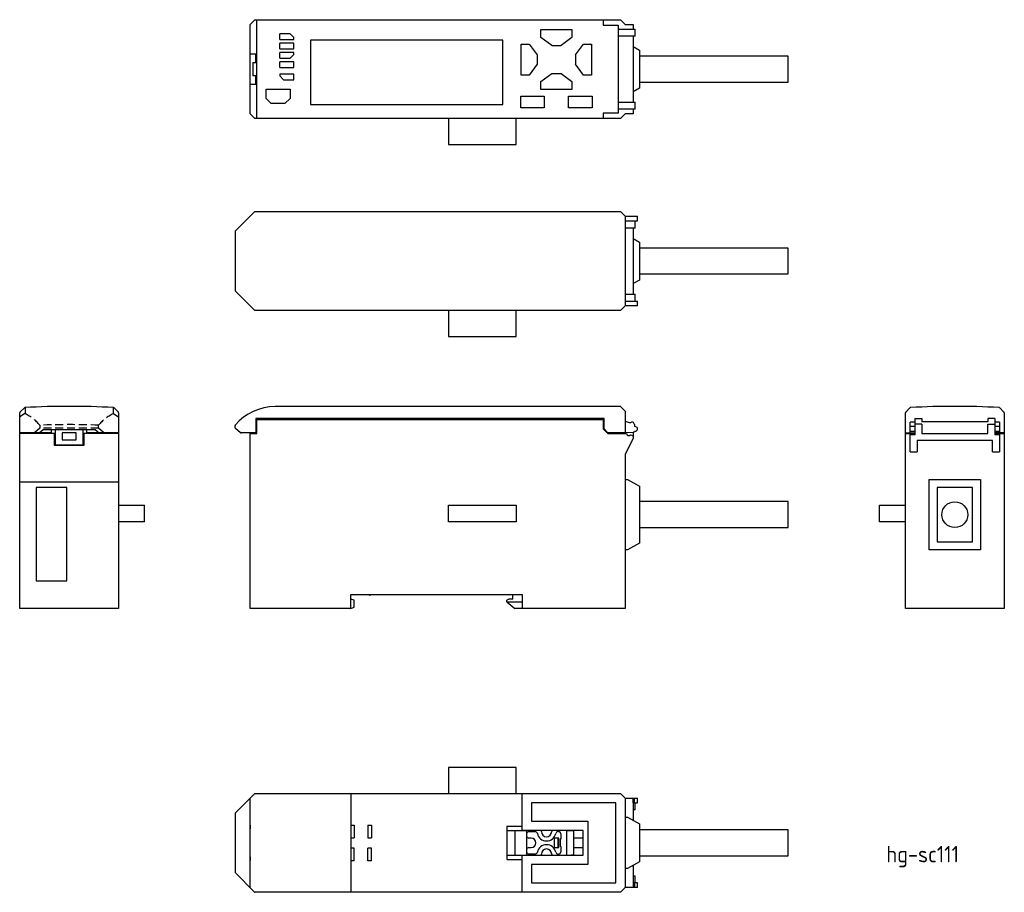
# Model space of a CAD drawing. Extents: x -13 to 197, y 473 to 660.
import ezdxf

# ---------------------------------------------------------------- set-up
doc = ezdxf.new("R2010")
doc.units = 0
doc.linetypes.add('HIDDEN', pattern=[2.516532, 1.677688, -0.838844])
doc.layers.get('0').update_dxf_attribs({"linetype": 'CONTINUOUS'})
doc.styles.get("Standard").update_dxf_attribs({"font": 'isocp.shx', "bigfont": 'extfont.shx'})

msp = doc.modelspace()

# ---------------------------------------------------------------- linework, layer by layer
for p, q in [((35.68, 658.6), (36.68, 659.6)), ((36.68, 659.6), (114.68, 659.6)), ((37.08, 638.5), (37.08, 659.6)), ((110.98, 659.6), (110.98, 658.45)), ((114.68, 659.6), (115.68, 658.6)), ((35.68, 639.5), (35.68, 658.6)), ((97.68, 657.5), (104.28, 657.5)), ((97.68, 655.8), (97.68, 657.5)), ((104.28, 657.5), (104.28, 655.8)), ((110.98, 658.45), (114.18, 658.45)), ((114.18, 658.45), (114.18, 639.65)), ((114.18, 657.6), (117.78, 657.6)), ((115.68, 658.6), (117.38, 658.6)), ((117.38, 658.6), (117.38, 657.6)), ((117.78, 656.1), (117.78, 657.6)), ((41.98, 655.4), (41.98, 656.6)), ((44.18, 656.6), (41.98, 656.6)), ((41.98, 655.4), (44.98, 655.4)), ((44.18, 656.6), (44.98, 655.8)), ((44.98, 655.4), (44.98, 655.8)), ((48.58, 655.2), (48.58, 641.5)), ((89.58, 655.2), (48.58, 655.2)), ((89.58, 641.5), (89.58, 655.2)), ((99.98, 654.1), (97.68, 655.8)), ((104.28, 655.8), (101.98, 654.1)), ((117.78, 656.1), (114.18, 656.1)), ((117.38, 656.1), (117.38, 642)), ((44.98, 654.6), (41.98, 654.6)), ((41.98, 653.4), (41.98, 654.6)), ((41.98, 653.4), (44.98, 653.4)), ((44.98, 653.4), (44.98, 654.6)), ((93.48, 654.4), (95.18, 654.4)), ((93.48, 647.8), (93.48, 654.4)), ((95.18, 654.4), (96.88, 652.1)), ((99.98, 654.1), (101.98, 654.1)), ((105.08, 652.1), (106.78, 654.4)), ((106.78, 654.4), (108.48, 654.4)), ((108.48, 654.4), (108.48, 647.8)), ((117.38, 653.86), (118.68, 653.11)), ((118.68, 653.11), (118.68, 644.99)), ((36.88, 652.25), (35.68, 652.25)), ((36.88, 650.5), (36.88, 652.25)), ((44.98, 652.6), (41.98, 652.6)), ((41.98, 651.4), (41.98, 652.6)), ((41.98, 651.4), (44.18, 651.4)), ((44.98, 652.2), (44.18, 651.4)), ((44.98, 652.2), (44.98, 652.6)), ((96.88, 652.1), (96.88, 650.1)), ((105.08, 652.1), (105.08, 650.1)), ((150.41, 651.8), (118.68, 651.8)), ((150.41, 646.3), (150.41, 651.8)), ((36.28, 650.5), (36.28, 647.6)), ((36.28, 650.5), (36.88, 650.5)), ((44.98, 650.6), (41.98, 650.6)), ((41.98, 649.4), (41.98, 650.6)), ((41.98, 649.4), (44.98, 649.4)), ((44.98, 649.4), (44.98, 650.6)), ((96.88, 650.1), (95.18, 647.8)), ((106.78, 647.8), (105.08, 650.1)), ((36.88, 647.6), (36.28, 647.6)), ((36.88, 645.85), (36.88, 647.6)), ((44.98, 648), (41.98, 648)), ((41.98, 648), (41.98, 647.6)), ((42.78, 646.8), (41.98, 647.6)), ((42.78, 646.8), (44.98, 646.8)), ((44.98, 646.8), (44.98, 648)), ((95.18, 647.8), (93.48, 647.8)), ((97.68, 646.4), (99.98, 648.1)), ((99.98, 648.1), (101.98, 648.1)), ((101.98, 648.1), (104.28, 646.4)), ((108.48, 647.8), (106.78, 647.8)), ((35.68, 645.85), (36.88, 645.85)), ((39.08, 644.8), (44.18, 644.8)), ((39.08, 642.78), (39.08, 644.8)), ((44.18, 644.8), (44.18, 642.78)), ((97.68, 644.7), (97.68, 646.4)), ((104.28, 644.7), (97.68, 644.7)), ((104.28, 646.4), (104.28, 644.7)), ((118.68, 644.99), (117.38, 644.24)), ((118.68, 646.3), (150.41, 646.3)), ((40.16, 641.7), (39.08, 642.78)), ((44.18, 642.78), (43.1, 641.7)), ((93.38, 640.8), (93.38, 643.3)), ((93.38, 643.3), (98.38, 643.3)), ((98.38, 643.3), (98.38, 640.8)), ((103.58, 643.3), (108.58, 643.3)), ((103.58, 640.8), (103.58, 643.3)), ((108.58, 643.3), (108.58, 640.8)), ((43.1, 641.7), (40.16, 641.7)), ((48.58, 641.5), (89.58, 641.5)), ((98.38, 640.8), (93.38, 640.8)), ((108.58, 640.8), (103.58, 640.8)), ((114.18, 642), (117.78, 642)), ((117.78, 640.5), (114.18, 640.5)), ((117.38, 640.5), (117.38, 639.5)), ((117.78, 640.5), (117.78, 642)), ((36.68, 638.5), (35.68, 639.5)), ((114.68, 638.5), (36.68, 638.5)), ((77.98, 638.5), (77.98, 632.95)), ((92.38, 632.95), (92.38, 638.5)), ((114.18, 639.65), (110.98, 639.65)), ((110.98, 639.65), (110.98, 638.5)), ((115.68, 639.5), (114.68, 638.5)), ((117.38, 639.5), (115.68, 639.5)), ((77.98, 632.95), (92.38, 632.95)), ((36.68, 618.67), (32.48, 614.47)), ((36.68, 618.67), (114.68, 618.67)), ((115.68, 617.67), (114.68, 618.67)), ((115.68, 617.67), (118.28, 617.67)), ((115.68, 617.67), (115.68, 598.57)), ((118.28, 616.67), (118.28, 617.67)), ((115.68, 616.67), (118.28, 616.67)), ((117.78, 615.17), (117.78, 616.67)), ((32.48, 614.47), (32.48, 601.77)), ((117.78, 615.17), (115.68, 615.17)), ((117.38, 615.17), (117.38, 601.07)), ((117.38, 612.93), (118.68, 612.17)), ((118.68, 612.17), (118.68, 604.06)), ((150.41, 610.87), (118.68, 610.87)), ((150.41, 605.37), (150.41, 610.87)), ((118.68, 605.37), (150.41, 605.37)), ((118.68, 604.06), (117.38, 603.31)), ((32.48, 601.77), (36.68, 597.57)), ((115.68, 601.07), (115.68, 601.07)), ((115.68, 601.07), (117.78, 601.07)), ((117.78, 599.57), (117.78, 601.07)), ((114.68, 597.57), (115.68, 598.57)), ((115.68, 599.57), (118.28, 599.57)), ((118.28, 598.57), (115.68, 598.57)), ((118.28, 598.57), (118.28, 599.57)), ((114.68, 597.57), (36.68, 597.57)), ((77.98, 597.57), (77.98, 592.02)), ((92.38, 592.02), (92.38, 597.57)), ((77.98, 592.02), (92.38, 592.02)), ((-13.47, 534.03), (-13.47, 575.74)), ((-12.46, 576.83), (-13.41, 575.88)), ((6.65, 576.8), (6.63, 576.83)), ((7.57, 575.88), (6.65, 576.8)), ((7.63, 575.74), (7.63, 534.03)), ((114.68, 577.13), (40.98, 577.13)), ((115.68, 576.13), (114.68, 577.13)), ((115.68, 576.13), (115.68, 571.53)), ((175.4, 534.03), (175.4, 575.74)), ((175.48, 575.91), (175.46, 575.88)), ((175.48, 575.91), (176.38, 576.8)), ((176.38, 576.8), (176.4, 576.83)), ((195.5, 576.83), (195.52, 576.8)), ((195.52, 576.8), (196.42, 575.91)), ((196.44, 575.88), (196.42, 575.91)), ((196.5, 575.74), (196.5, 534.03)), ((36.88, 574.52), (36.88, 571.46)), ((111.18, 574.52), (36.88, 574.52)), ((37.08, 574.33), (110.98, 574.33)), ((37.08, 571.33), (37.08, 574.33)), ((110.98, 574.33), (110.98, 572.33)), ((111.18, 572.32), (111.18, 574.52)), ((115.68, 573.98), (116.74, 573.59)), ((117.62, 573.27), (117.62, 572.87)), ((177.4, 573.77), (176.4, 573.77)), ((176.4, 571.53), (176.4, 573.77)), ((177.4, 574.53), (177.4, 571.03)), ((177.4, 574.53), (178.9, 574.53)), ((178.9, 573.33), (177.4, 573.33)), ((178.9, 574.53), (178.9, 573.83)), ((193, 573.83), (178.9, 573.83)), ((178.9, 573.83), (178.9, 573.83)), ((193, 573.83), (178.9, 573.83)), ((178.9, 573.33), (178.9, 571.33)), ((194.5, 574.53), (193, 574.53)), ((193, 574.53), (193, 573.83)), ((193, 573.83), (193, 573.83)), ((193, 571.33), (193, 573.33)), ((193, 573.33), (194.5, 573.33)), ((194.5, 574.53), (194.5, 571.03)), ((195.5, 573.77), (194.5, 573.77)), ((195.5, 573.77), (195.5, 571.53)), ((-6.72, 571.46), (-13.47, 571.46)), ((-5.92, 571.33), (-13.47, 571.33)), ((-9.28, 571.51), (-8.48, 572.19)), ((-8.48, 572.19), (2.65, 572.19)), ((-6.72, 572.19), (-6.72, 571.46)), ((-6.12, 571.33), (-6.12, 568.83)), ((-5.92, 572.19), (-5.92, 568.96)), ((-1.42, 571.46), (-4.42, 571.46)), ((-4.42, 571.46), (-4.42, 569.96)), ((-1.42, 569.96), (-1.42, 571.46)), ((0.08, 568.96), (0.08, 572.19)), ((7.63, 571.33), (0.08, 571.33)), ((0.28, 568.83), (0.28, 571.33)), ((0.88, 571.66), (0.88, 572.19)), ((0.88, 571.46), (0.88, 571.66)), ((7.63, 571.46), (0.88, 571.46)), ((2.65, 572.19), (3.45, 571.51)), ((32.48, 572.57), (32.48, 573.03)), ((33.62, 571.51), (32.55, 572.42)), ((36.88, 571.46), (33.75, 571.46)), ((35.68, 534.03), (35.68, 571.46)), ((35.68, 571.33), (37.08, 571.33)), ((110.98, 572.33), (111.98, 571.33)), ((111.98, 571.52), (111.18, 572.32)), ((117.38, 571.53), (111.98, 571.52)), ((111.98, 571.33), (115.94, 571.33)), ((117.38, 571.53), (117.38, 570.33)), ((175.4, 571.52), (177.4, 571.52)), ((175.4, 571.33), (177.4, 571.33)), ((177.4, 572.83), (176.4, 572.83)), ((176.4, 571.83), (177.4, 571.83)), ((176.4, 571.52), (176.4, 571.53)), ((176.4, 571.53), (176.4, 571.53)), ((176.4, 567.46), (176.4, 571.33)), ((178.9, 571.33), (193, 571.33)), ((195.5, 572.83), (194.5, 572.83)), ((194.5, 571.83), (195.5, 571.83)), ((196.5, 571.52), (194.5, 571.52)), ((194.5, 571.33), (196.5, 571.33)), ((195.5, 571.53), (195.5, 571.52)), ((195.5, 571.53), (195.5, 571.53)), ((195.5, 571.33), (195.5, 567.46)), ((-4.42, 569.96), (-1.42, 569.96)), ((-4.42, 569.96), (-1.42, 569.96)), ((117.38, 570.33), (115.68, 566.83)), ((116.8, 571.04), (117.38, 570.83)), ((177.4, 571.03), (176.4, 571.03)), ((194, 569.83), (177.9, 569.83)), ((177.9, 569.83), (177.9, 567.46)), ((194, 567.46), (194, 569.83)), ((195.5, 571.03), (194.5, 571.03)), ((-6.12, 568.83), (0.28, 568.83)), ((-5.92, 568.96), (0.08, 568.96)), ((176.4, 567.46), (177.9, 567.46)), ((194, 567.46), (195.5, 567.46)), ((115.68, 566.83), (115.68, 534.03)), ((-13.47, 561.03), (7.63, 561.03)), ((115.68, 561.53), (116.18, 561.53)), ((116.18, 561.53), (118.68, 560.08)), ((180.45, 561.53), (191.45, 561.53)), ((180.45, 546.53), (180.45, 561.53)), ((191.45, 561.53), (191.45, 546.53)), ((-3.42, 559.83), (-9.92, 559.83)), ((-9.92, 559.83), (-9.92, 539.93)), ((-3.42, 539.93), (-3.42, 559.83)), ((118.68, 560.08), (118.68, 547.97)), ((182.18, 559.8), (182.18, 548.26)), ((189.72, 559.8), (182.18, 559.8)), ((189.72, 548.26), (189.72, 559.8)), ((150.41, 556.83), (118.68, 556.83)), ((150.41, 551.33), (150.41, 556.83)), ((7.63, 556.03), (13.18, 556.03)), ((13.18, 552.53), (13.18, 556.03)), ((77.98, 556.03), (92.38, 556.03)), ((77.98, 552.53), (77.98, 556.03)), ((92.38, 556.03), (92.38, 552.53)), ((169.85, 552.53), (169.85, 556.03)), ((169.85, 556.03), (175.4, 556.03)), ((13.18, 552.53), (7.63, 552.53)), ((92.38, 552.53), (77.98, 552.53)), ((175.4, 552.53), (169.85, 552.53)), ((118.68, 551.33), (150.41, 551.33)), ((182.18, 548.26), (189.72, 548.26)), ((116.18, 546.53), (115.68, 546.53)), ((118.68, 547.97), (116.18, 546.53)), ((191.45, 546.53), (180.45, 546.53)), ((-9.92, 539.93), (-3.42, 539.93)), ((57.18, 534.03), (57.18, 537.03)), ((57.18, 537.03), (93.68, 537.03)), ((57.88, 535.83), (57.18, 536.03)), ((57.88, 534.33), (57.88, 535.83)), ((90.83, 536.03), (90.43, 535.83)), ((90.43, 535.43), (90.43, 535.83)), ((90.43, 535.43), (93.68, 535.43)), ((90.43, 535.43), (92.1, 534.03)), ((91.68, 536.03), (90.83, 536.03)), ((91.68, 536.03), (91.68, 537.03)), ((93.68, 537.03), (93.68, 534.03)), ((7.63, 534.03), (-13.47, 534.03)), ((57.18, 534.03), (35.68, 534.03)), ((57.18, 534.03), (57.88, 534.33)), ((115.68, 534.03), (92.1, 534.03)), ((196.5, 534.03), (175.4, 534.03)), ((92.38, 500.14), (77.98, 500.14)), ((77.98, 500.14), (77.98, 494.59)), ((92.38, 494.59), (92.38, 500.14)), ((32.48, 490.39), (36.68, 494.59)), ((35.68, 474.57), (35.68, 493.51)), ((36.68, 494.59), (114.68, 494.59)), ((57.18, 494.59), (57.18, 473.49)), ((93.68, 486.69), (93.68, 494.59)), ((114.68, 494.59), (115.68, 493.59)), ((115.68, 493.59), (118.28, 493.59)), ((115.68, 493.59), (115.68, 474.49)), ((117.38, 493.59), (117.38, 488.85)), ((117.66, 492.59), (117.66, 493.59)), ((118.28, 492.59), (118.28, 493.59)), ((95.68, 492.59), (95.68, 488.69)), ((113.68, 492.59), (95.68, 492.59)), ((113.68, 475.49), (113.68, 492.59)), ((117.38, 492.59), (117.38, 493.39)), ((117.38, 492.59), (117.38, 492.59)), ((117.38, 492.59), (118.28, 492.59)), ((117.78, 491.09), (117.78, 492.59)), ((32.48, 490.39), (32.48, 477.69)), ((115.68, 489.54), (116.18, 489.54)), ((116.18, 489.54), (118.68, 488.1)), ((117.78, 491.09), (117.38, 491.09)), ((35.68, 487.84), (35.68, 487.84)), ((35.68, 487.64), (35.68, 487.24)), ((57.18, 487.84), (57.88, 487.84)), ((57.88, 487.84), (57.88, 485.14)), ((60.78, 487.84), (60.78, 485.14)), ((60.78, 487.84), (61.58, 487.84)), ((61.58, 487.84), (61.58, 485.14)), ((90.43, 487.59), (90.43, 480.49)), ((90.43, 487.59), (93.68, 487.59)), ((95.68, 488.69), (107.68, 488.69)), ((107.68, 488.69), (107.68, 479.39)), ((118.68, 488.1), (118.68, 479.99)), ((35.68, 487.04), (35.68, 487.04)), ((57.18, 485.14), (57.88, 485.14)), ((60.78, 485.14), (61.58, 485.14)), ((90.43, 486.64), (94.63, 486.64)), ((92.1, 486.64), (92.1, 481.44)), ((106.68, 486.69), (93.68, 486.69)), ((94.63, 486.64), (94.63, 481.44)), ((95.13, 486.44), (96.43, 486.44)), ((95.63, 485.04), (95.13, 485.04)), ((97.78, 486.44), (97.78, 486.44)), ((99.98, 486.44), (99.98, 486.44)), ((100.48, 485.04), (100.48, 483.04)), ((101.48, 485.04), (100.48, 485.04)), ((101.28, 485.04), (101.28, 483.04)), ((101.33, 486.44), (101.43, 486.44)), ((101.48, 483.04), (101.48, 485.04)), ((101.93, 485.94), (101.93, 484.8)), ((103.13, 486.64), (104.13, 486.64)), ((103.13, 486.64), (103.13, 481.44)), ((104.13, 486.64), (104.63, 486.64)), ((104.63, 486.69), (104.63, 481.39)), ((106.68, 485.04), (104.63, 485.04)), ((106.68, 481.39), (106.68, 486.69)), ((150.41, 486.79), (118.68, 486.79)), ((150.41, 481.29), (150.41, 486.79)), ((57.88, 482.94), (57.18, 482.94)), ((57.88, 480.24), (57.88, 482.94)), ((60.78, 480.24), (60.78, 482.94)), ((61.58, 482.94), (60.78, 482.94)), ((61.58, 480.24), (61.58, 482.94)), ((95.13, 483.04), (95.63, 483.04)), ((100.48, 483.04), (101.48, 483.04)), ((101.78, 484.8), (101.78, 483.28)), ((101.93, 484.8), (101.78, 484.8)), ((101.93, 483.28), (101.78, 483.28)), ((101.93, 483.28), (101.93, 482.14)), ((104.63, 483.04), (106.68, 483.04)), ((35.68, 481.04), (35.68, 481.04)), ((35.68, 480.84), (35.68, 480.44)), ((90.43, 481.44), (94.63, 481.44)), ((93.68, 473.49), (93.68, 481.39)), ((93.68, 481.39), (106.68, 481.39)), ((96.43, 481.64), (95.13, 481.64)), ((97.78, 481.64), (97.78, 481.64)), ((99.98, 481.64), (99.98, 481.64)), ((101.43, 481.64), (101.33, 481.64)), ((103.13, 481.44), (104.13, 481.44)), ((104.63, 481.44), (104.13, 481.44)), ((118.68, 481.29), (150.41, 481.29)), ((35.68, 480.24), (35.68, 480.24)), ((57.88, 480.24), (57.18, 480.24)), ((61.58, 480.24), (60.78, 480.24)), ((90.43, 480.49), (93.68, 480.49)), ((95.68, 479.39), (95.68, 475.49)), ((107.68, 479.39), (95.68, 479.39)), ((118.68, 479.99), (116.18, 478.54)), ((117.38, 479.23), (117.38, 474.49)), ((36.62, 473.55), (32.48, 477.69)), ((116.18, 478.54), (115.68, 478.54)), ((117.38, 476.99), (117.78, 476.99)), ((117.78, 475.49), (117.78, 476.99)), ((95.68, 475.49), (113.68, 475.49)), ((118.28, 475.49), (117.38, 475.49)), ((117.66, 475.49), (117.66, 474.49)), ((118.28, 474.49), (118.28, 475.49)), ((114.68, 473.49), (36.76, 473.49)), ((115.68, 474.49), (114.68, 473.49)), ((118.28, 474.49), (115.68, 474.49))]:
    msp.add_line(p, q)
at = {"color": 2, "linetype": 'HIDDEN'}
for p, q in [((-12.46, 575.51), (-13.41, 574.93)), ((-12.33, 576.89), (-12.33, 575.56)), ((6.5, 576.89), (6.49, 575.56)), ((6.62, 575.51), (7.57, 574.93)), ((-9.18, 572.49), (-10.26, 571.58)), ((-9.18, 573.12), (-9.18, 572.49)), ((3.35, 572.49), (-9.18, 572.49)), ((3.35, 572.49), (3.35, 573.12)), ((4.42, 571.58), (3.35, 572.49))]:
    msp.add_line(p, q, dxfattribs=at)
for points in [[(117.38, 492.59, 0), (117.38, 492.59, 0), (117.38, 492.59, 0), (117.38, 492.59, 0), (117.39, 492.59, 0), (117.39, 492.59, 0), (117.39, 492.59, 0), (117.39, 492.59, 0), (117.39, 492.59, 0), (117.39, 492.59, 0), (117.39, 492.59, 0), (117.39, 492.59, 0), (117.39, 492.59, 0), (117.39, 492.59, 0), (117.4, 492.59, 0), (117.4, 492.59, 0), (117.4, 492.59, 0), (117.4, 492.59, 0), (117.4, 492.59, 0), (117.4, 492.59, 0), (117.4, 492.59, 0), (117.41, 492.59, 0), (117.41, 492.59, 0), (117.41, 492.59, 0), (117.41, 492.59, 0), (117.41, 492.59, 0), (117.41, 492.59, 0), (117.41, 492.59, 0), (117.41, 492.59, 0), (117.41, 492.59, 0), (117.42, 492.59, 0), (117.42, 492.59, 0), (117.42, 492.59, 0), (117.42, 492.59, 0), (117.42, 492.59, 0), (117.42, 492.59, 0), (117.42, 492.59, 0), (117.42, 492.59, 0), (117.42, 492.59, 0), (117.42, 492.59, 0), (117.43, 492.59, 0), (117.43, 492.59, 0), (117.43, 492.59, 0), (117.43, 492.59, 0), (117.43, 492.59, 0), (117.43, 492.59, 0), (117.43, 492.59, 0), (117.43, 492.59, 0), (117.44, 492.59, 0), (117.44, 492.59, 0), (117.44, 492.59, 0), (117.44, 492.59, 0), (117.44, 492.59, 0), (117.44, 492.59, 0), (117.44, 492.59, 0), (117.44, 492.59, 0), (117.44, 492.59, 0), (117.44, 492.59, 0), (117.45, 492.59, 0), (117.45, 492.59, 0), (117.45, 492.59, 0), (117.45, 492.59, 0), (117.45, 492.59, 0), (117.45, 492.59, 0), (117.45, 492.59, 0), (117.45, 492.59, 0), (117.45, 492.59, 0), (117.46, 492.59, 0), (117.46, 492.59, 0), (117.46, 492.59, 0), (117.46, 492.59, 0), (117.46, 492.59, 0), (117.46, 492.59, 0), (117.46, 492.59, 0), (117.46, 492.59, 0), (117.47, 492.59, 0), (117.47, 492.59, 0), (117.47, 492.59, 0), (117.47, 492.59, 0), (117.47, 492.59, 0), (117.47, 492.59, 0), (117.47, 492.59, 0), (117.47, 492.59, 0), (117.47, 492.59, 0), (117.47, 492.59, 0), (117.47, 492.59, 0), (117.48, 492.59, 0), (117.48, 492.59, 0), (117.48, 492.59, 0), (117.48, 492.59, 0), (117.48, 492.59, 0), (117.48, 492.59, 0), (117.48, 492.59, 0), (117.48, 492.59, 0), (117.48, 492.59, 0), (117.48, 492.59, 0), (117.49, 492.59, 0), (117.49, 492.59, 0), (117.49, 492.59, 0), (117.49, 492.59, 0), (117.49, 492.59, 0), (117.49, 492.59, 0), (117.49, 492.59, 0), (117.49, 492.59, 0), (117.49, 492.59, 0), (117.49, 492.59, 0), (117.5, 492.59, 0), (117.5, 492.59, 0), (117.5, 492.59, 0), (117.5, 492.59, 0), (117.5, 492.59, 0), (117.5, 492.59, 0), (117.5, 492.59, 0), (117.5, 492.59, 0), (117.5, 492.59, 0), (117.5, 492.59, 0), (117.5, 492.59, 0), (117.5, 492.59, 0), (117.51, 492.59, 0), (117.51, 492.59, 0), (117.51, 492.59, 0), (117.51, 492.59, 0), (117.51, 492.59, 0), (117.51, 492.59, 0), (117.51, 492.59, 0), (117.51, 492.59, 0), (117.51, 492.59, 0), (117.51, 492.59, 0), (117.51, 492.59, 0), (117.52, 492.59, 0), (117.52, 492.59, 0), (117.52, 492.59, 0), (117.52, 492.59, 0), (117.52, 492.59, 0), (117.52, 492.59, 0), (117.52, 492.59, 0), (117.52, 492.59, 0), (117.52, 492.59, 0), (117.52, 492.59, 0), (117.52, 492.59, 0), (117.52, 492.59, 0), (117.52, 492.59, 0), (117.53, 492.59, 0), (117.53, 492.59, 0), (117.53, 492.59, 0), (117.53, 492.59, 0), (117.53, 492.59, 0), (117.53, 492.59, 0), (117.53, 492.59, 0), (117.53, 492.59, 0), (117.53, 492.59, 0), (117.53, 492.59, 0), (117.53, 492.59, 0), (117.53, 492.59, 0), (117.53, 492.59, 0), (117.53, 492.59, 0), (117.53, 492.59, 0), (117.54, 492.59, 0), (117.54, 492.59, 0), (117.54, 492.59, 0), (117.54, 492.59, 0), (117.54, 492.59, 0), (117.54, 492.59, 0), (117.54, 492.59, 0), (117.54, 492.59, 0), (117.54, 492.59, 0), (117.54, 492.59, 0), (117.54, 492.59, 0), (117.54, 492.59, 0), (117.54, 492.59, 0), (117.54, 492.59, 0), (117.55, 492.59, 0), (117.55, 492.59, 0), (117.55, 492.59, 0), (117.55, 492.59, 0), (117.55, 492.59, 0), (117.55, 492.59, 0), (117.55, 492.59, 0), (117.55, 492.59, 0), (117.55, 492.59, 0), (117.55, 492.59, 0), (117.55, 492.59, 0), (117.55, 492.59, 0), (117.55, 492.59, 0), (117.55, 492.59, 0), (117.55, 492.59, 0), (117.55, 492.59, 0), (117.55, 492.59, 0), (117.55, 492.59, 0), (117.56, 492.59, 0), (117.56, 492.59, 0), (117.56, 492.59, 0), (117.56, 492.59, 0), (117.56, 492.59, 0), (117.56, 492.59, 0), (117.56, 492.59, 0), (117.56, 492.59, 0), (117.56, 492.59, 0), (117.56, 492.59, 0), (117.56, 492.59, 0), (117.56, 492.59, 0), (117.56, 492.59, 0), (117.56, 492.59, 0), (117.56, 492.59, 0), (117.56, 492.59, 0), (117.56, 492.59, 0), (117.56, 492.59, 0), (117.56, 492.59, 0), (117.56, 492.59, 0), (117.56, 492.59, 0), (117.56, 492.59, 0), (117.56, 492.59, 0), (117.56, 492.59, 0), (117.57, 492.59, 0), (117.57, 492.59, 0), (117.57, 492.59, 0), (117.57, 492.59, 0), (117.57, 492.59, 0), (117.57, 492.59, 0), (117.57, 492.59, 0), (117.57, 492.59, 0), (117.57, 492.59, 0), (117.57, 492.59, 0), (117.57, 492.59, 0), (117.57, 492.59, 0), (117.57, 492.59, 0), (117.57, 492.59, 0), (117.57, 492.59, 0), (117.57, 492.59, 0), (117.57, 492.59, 0), (117.57, 492.59, 0), (117.57, 492.59, 0), (117.57, 492.59, 0), (117.57, 492.59, 0), (117.57, 492.59, 0), (117.57, 492.59, 0), (117.57, 492.59, 0), (117.57, 492.59, 0), (117.57, 492.59, 0), (117.57, 492.59, 0), (117.57, 492.59, 0), (117.58, 492.59, 0), (117.58, 492.59, 0), (117.58, 492.59, 0), (117.58, 492.59, 0), (117.58, 492.59, 0), (117.58, 492.59, 0), (117.58, 492.59, 0), (117.58, 492.59, 0), (117.58, 492.59, 0), (117.58, 492.59, 0), (117.58, 492.59, 0), (117.58, 492.59, 0), (117.58, 492.59, 0), (117.58, 492.59, 0), (117.58, 492.59, 0), (117.58, 492.59, 0), (117.58, 492.59, 0), (117.58, 492.59, 0), (117.58, 492.59, 0), (117.58, 492.59, 0), (117.58, 492.59, 0), (117.58, 492.59, 0), (117.58, 492.59, 0), (117.58, 492.59, 0), (117.58, 492.59, 0), (117.58, 492.59, 0), (117.58, 492.59, 0), (117.58, 492.59, 0), (117.58, 492.59, 0), (117.58, 492.59, 0), (117.58, 492.59, 0), (117.58, 492.59, 0), (117.58, 492.59, 0), (117.58, 492.59, 0), (117.58, 492.59, 0), (117.58, 492.59, 0), (117.58, 492.59, 0), (117.58, 492.59, 0), (117.58, 492.59, 0), (117.58, 492.59, 0), (117.58, 492.59, 0), (117.58, 492.59, 0), (117.58, 492.59, 0), (117.58, 492.59, 0), (117.58, 492.59, 0), (117.58, 492.59, 0), (117.58, 492.59, 0)], [(117.58, 475.49, 0), (117.58, 475.49, 0), (117.58, 475.49, 0), (117.58, 475.49, 0), (117.58, 475.49, 0), (117.58, 475.49, 0), (117.58, 475.49, 0), (117.58, 475.49, 0), (117.58, 475.49, 0), (117.58, 475.49, 0), (117.58, 475.49, 0), (117.58, 475.49, 0), (117.58, 475.49, 0), (117.58, 475.49, 0), (117.58, 475.49, 0), (117.58, 475.49, 0), (117.58, 475.49, 0), (117.58, 475.49, 0), (117.58, 475.49, 0), (117.58, 475.49, 0), (117.58, 475.49, 0), (117.58, 475.49, 0), (117.58, 475.49, 0), (117.58, 475.49, 0), (117.58, 475.49, 0), (117.58, 475.49, 0), (117.58, 475.49, 0), (117.58, 475.49, 0), (117.58, 475.49, 0), (117.58, 475.49, 0), (117.58, 475.49, 0), (117.58, 475.49, 0), (117.58, 475.49, 0), (117.58, 475.49, 0), (117.58, 475.49, 0), (117.58, 475.49, 0), (117.58, 475.49, 0), (117.58, 475.49, 0), (117.58, 475.49, 0), (117.58, 475.49, 0), (117.58, 475.49, 0), (117.58, 475.49, 0), (117.58, 475.49, 0), (117.58, 475.49, 0), (117.58, 475.49, 0), (117.58, 475.49, 0), (117.58, 475.49, 0), (117.58, 475.49, 0), (117.58, 475.49, 0), (117.58, 475.49, 0), (117.58, 475.49, 0), (117.57, 475.49, 0), (117.57, 475.49, 0), (117.57, 475.49, 0), (117.57, 475.49, 0), (117.57, 475.49, 0), (117.57, 475.49, 0), (117.57, 475.49, 0), (117.57, 475.49, 0), (117.57, 475.49, 0), (117.57, 475.49, 0), (117.57, 475.49, 0), (117.57, 475.49, 0), (117.57, 475.49, 0), (117.57, 475.49, 0), (117.57, 475.49, 0), (117.57, 475.49, 0), (117.57, 475.49, 0), (117.57, 475.49, 0), (117.57, 475.49, 0), (117.57, 475.49, 0), (117.57, 475.49, 0), (117.57, 475.49, 0), (117.57, 475.49, 0), (117.57, 475.49, 0), (117.57, 475.49, 0), (117.57, 475.49, 0), (117.57, 475.49, 0), (117.57, 475.49, 0), (117.57, 475.49, 0), (117.57, 475.49, 0), (117.56, 475.49, 0), (117.56, 475.49, 0), (117.56, 475.49, 0), (117.56, 475.49, 0), (117.56, 475.49, 0), (117.56, 475.49, 0), (117.56, 475.49, 0), (117.56, 475.49, 0), (117.56, 475.49, 0), (117.56, 475.49, 0), (117.56, 475.49, 0), (117.56, 475.49, 0), (117.56, 475.49, 0), (117.56, 475.49, 0), (117.56, 475.49, 0), (117.56, 475.49, 0), (117.56, 475.49, 0), (117.56, 475.49, 0), (117.56, 475.49, 0), (117.56, 475.49, 0), (117.56, 475.49, 0), (117.56, 475.49, 0), (117.56, 475.49, 0), (117.56, 475.49, 0), (117.56, 475.49, 0), (117.56, 475.49, 0), (117.56, 475.49, 0), (117.55, 475.49, 0), (117.55, 475.49, 0), (117.55, 475.49, 0), (117.55, 475.49, 0), (117.55, 475.49, 0), (117.55, 475.49, 0), (117.55, 475.49, 0), (117.55, 475.49, 0), (117.55, 475.49, 0), (117.55, 475.49, 0), (117.55, 475.49, 0), (117.55, 475.49, 0), (117.55, 475.49, 0), (117.55, 475.49, 0), (117.55, 475.49, 0), (117.55, 475.49, 0), (117.55, 475.49, 0), (117.55, 475.49, 0), (117.55, 475.49, 0), (117.54, 475.49, 0), (117.54, 475.49, 0), (117.54, 475.49, 0), (117.54, 475.49, 0), (117.54, 475.49, 0), (117.54, 475.49, 0), (117.54, 475.49, 0), (117.54, 475.49, 0), (117.54, 475.49, 0), (117.54, 475.49, 0), (117.54, 475.49, 0), (117.54, 475.49, 0), (117.54, 475.49, 0), (117.54, 475.49, 0), (117.54, 475.49, 0), (117.53, 475.49, 0), (117.53, 475.49, 0), (117.53, 475.49, 0), (117.53, 475.49, 0), (117.53, 475.49, 0), (117.53, 475.49, 0), (117.53, 475.49, 0), (117.53, 475.49, 0), (117.53, 475.49, 0), (117.53, 475.49, 0), (117.53, 475.49, 0), (117.53, 475.49, 0), (117.53, 475.49, 0), (117.53, 475.49, 0), (117.53, 475.49, 0), (117.53, 475.49, 0), (117.53, 475.49, 0), (117.52, 475.49, 0), (117.52, 475.49, 0), (117.52, 475.49, 0), (117.52, 475.49, 0), (117.52, 475.49, 0), (117.52, 475.49, 0), (117.52, 475.49, 0), (117.52, 475.49, 0), (117.52, 475.49, 0), (117.52, 475.49, 0), (117.52, 475.49, 0), (117.52, 475.49, 0), (117.52, 475.49, 0), (117.52, 475.49, 0), (117.51, 475.49, 0), (117.51, 475.49, 0), (117.51, 475.49, 0), (117.51, 475.49, 0), (117.51, 475.49, 0), (117.51, 475.49, 0), (117.51, 475.49, 0), (117.51, 475.49, 0), (117.51, 475.49, 0), (117.51, 475.49, 0), (117.51, 475.49, 0), (117.51, 475.49, 0), (117.5, 475.49, 0), (117.5, 475.49, 0), (117.5, 475.49, 0), (117.5, 475.49, 0), (117.5, 475.49, 0), (117.5, 475.49, 0), (117.5, 475.49, 0), (117.5, 475.49, 0), (117.5, 475.49, 0), (117.5, 475.49, 0), (117.5, 475.49, 0), (117.5, 475.49, 0), (117.5, 475.49, 0), (117.49, 475.49, 0), (117.49, 475.49, 0), (117.49, 475.49, 0), (117.49, 475.49, 0), (117.49, 475.49, 0), (117.49, 475.49, 0), (117.49, 475.49, 0), (117.49, 475.49, 0), (117.49, 475.49, 0), (117.49, 475.49, 0), (117.48, 475.49, 0), (117.48, 475.49, 0), (117.48, 475.49, 0), (117.48, 475.49, 0), (117.48, 475.49, 0), (117.48, 475.49, 0), (117.48, 475.49, 0), (117.48, 475.49, 0), (117.48, 475.49, 0), (117.48, 475.49, 0), (117.48, 475.49, 0), (117.47, 475.49, 0), (117.47, 475.49, 0), (117.47, 475.49, 0), (117.47, 475.49, 0), (117.47, 475.49, 0), (117.47, 475.49, 0), (117.47, 475.49, 0), (117.47, 475.49, 0), (117.47, 475.49, 0), (117.47, 475.49, 0), (117.47, 475.49, 0), (117.47, 475.49, 0), (117.46, 475.49, 0), (117.46, 475.49, 0), (117.46, 475.49, 0), (117.46, 475.49, 0), (117.46, 475.49, 0), (117.46, 475.49, 0), (117.46, 475.49, 0), (117.46, 475.49, 0), (117.46, 475.49, 0), (117.46, 475.49, 0), (117.45, 475.49, 0), (117.45, 475.49, 0), (117.45, 475.49, 0), (117.45, 475.49, 0), (117.45, 475.49, 0), (117.45, 475.49, 0), (117.45, 475.49, 0), (117.45, 475.49, 0), (117.45, 475.49, 0), (117.45, 475.49, 0), (117.44, 475.49, 0), (117.44, 475.49, 0), (117.44, 475.49, 0), (117.44, 475.49, 0), (117.44, 475.49, 0), (117.44, 475.49, 0), (117.44, 475.49, 0), (117.44, 475.49, 0), (117.44, 475.49, 0), (117.44, 475.49, 0), (117.44, 475.49, 0), (117.43, 475.49, 0), (117.43, 475.49, 0), (117.43, 475.49, 0), (117.43, 475.49, 0), (117.43, 475.49, 0), (117.43, 475.49, 0), (117.43, 475.49, 0), (117.43, 475.49, 0), (117.43, 475.49, 0), (117.43, 475.49, 0), (117.42, 475.49, 0), (117.42, 475.49, 0), (117.42, 475.49, 0), (117.42, 475.49, 0), (117.42, 475.49, 0), (117.42, 475.49, 0), (117.42, 475.49, 0), (117.42, 475.49, 0), (117.42, 475.49, 0), (117.42, 475.49, 0), (117.42, 475.49, 0), (117.41, 475.49, 0), (117.41, 475.49, 0), (117.41, 475.49, 0), (117.41, 475.49, 0), (117.41, 475.49, 0), (117.41, 475.49, 0), (117.41, 475.49, 0), (117.41, 475.49, 0), (117.41, 475.49, 0), (117.41, 475.49, 0), (117.41, 475.49, 0), (117.4, 475.49, 0), (117.4, 475.49, 0), (117.4, 475.49, 0), (117.4, 475.49, 0), (117.4, 475.49, 0), (117.4, 475.49, 0), (117.4, 475.49, 0), (117.4, 475.49, 0), (117.4, 475.49, 0), (117.39, 475.49, 0), (117.39, 475.49, 0), (117.39, 475.49, 0), (117.39, 475.49, 0), (117.39, 475.49, 0), (117.39, 475.49, 0), (117.39, 475.49, 0), (117.39, 475.49, 0), (117.39, 475.49, 0), (117.39, 475.49, 0), (117.39, 475.49, 0), (117.39, 475.49, 0), (117.38, 475.49, 0), (117.38, 475.49, 0), (117.38, 475.49, 0), (117.38, 475.49, 0), (117.38, 475.49, 0)]]:
    msp.add_polyline3d(points)
msp.add_circle((185.95, 554.03), 2.75)
for centre, radius, start, end in [((-13.27, 575.74), 0.2, 134.9999, 180.0003), ((-12.32, 576.69), 0.2, 92.9177, 134.9997), ((-2.92, 392.13), 185, 87.0826, 92.9174), ((6.49, 576.69), 0.2, 45.0003, 87.0823), ((7.43, 575.74), 0.2, 359.9997, 45.0001), ((41.19, 565.69), 11.44, 91.0502, 139.2132), ((175.6, 575.74), 0.2, 134.9999, 180.0003), ((176.54, 576.69), 0.2, 92.9177, 134.9997), ((185.95, 392.13), 185, 87.0826, 92.9174), ((195.36, 576.69), 0.2, 45.0003, 87.0823), ((196.3, 575.74), 0.2, 359.9997, 45.0001), ((117.12, 573.27), 0.5, 0.0453, 139.6471), ((-9.41, 571.66), 0.2, 270, 310.2827), ((3.58, 571.66), 0.2, 229.7173, 270), ((32.68, 573.03), 0.2, 139.5701, 180.0453), ((32.68, 572.57), 0.2, 180.0453, 229.7362), ((33.75, 571.66), 0.2, 229.7362, 270.0453), ((116.44, 571.39), 0.5, 186.9276, 316.4218), ((116.78, 572.33), 1, 306.9152, 331.0902), ((116.78, 572.33), 1, 29.0003, 32.6912), ((117.78, 572.33), 0.5, 255.5677, 104.5228), ((61.18, 537.48), 0.6, 228.5904, 311.4096), ((98.79, 487.69), 63.11, 179.8644, 180.046), ((98.79, 487.19), 63.11, 179.954, 180.1356), ((95.13, 485.94), 0.5, 90, 180), ((95.13, 485.54), 0.5, 180, 270), ((95.63, 484.04), 1, 270, 90), ((96.43, 485.94), 0.5, 11.537, 90), ((98.88, 486.44), 2, 191.537, 348.463), ((96.63, 486.44), 1.15, 0, 12.5559), ((98.88, 486.44), 1.1, 180, 0), ((101.13, 486.44), 1.15, 167.4441, 180), ((101.33, 485.94), 0.5, 90, 168.463), ((101.43, 485.94), 0.5, 0, 90), ((95.13, 482.54), 0.5, 90, 180), ((98.88, 481.64), 2, 11.537, 168.463), ((98.79, 480.89), 63.11, 179.8644, 180.046), ((95.13, 482.14), 0.5, 180, 270), ((96.43, 482.14), 0.5, 270, 348.463), ((96.63, 481.64), 1.15, 347.4441, 0), ((98.88, 481.64), 1.1, 0, 180), ((101.13, 481.64), 1.15, 180, 192.5559), ((101.33, 482.14), 0.5, 191.537, 270), ((101.43, 482.14), 0.5, 270, 0), ((98.79, 480.39), 63.11, 179.954, 180.1356), ((36.76, 473.69), 0.2, 224.9991, 270)]:
    msp.add_arc(centre, radius, start, end)
for centre, radius, start, end in [((-12.32, 575.35), 0.214, 91.8459, 130.5476), ((-16.71, 566.69), 9.9, 40.5326, 63.6941), ((10.88, 566.69), 9.9, 116.3059, 139.4674), ((6.49, 575.35), 0.214, 49.4545, 88.1558), ((-13.29, 574.8), 0.173, 131.3, 179.4307), ((-2.92, 392.13), 181.1, 88.0154, 91.9846), ((7.46, 574.8), 0.173, 0.5695, 48.7041)]:
    msp.add_arc(centre, radius, start, end, dxfattribs=at)

# ---------------------------------------------------------------- texts
at = {"color": 2, "linetype": 'CONTINUOUS'}
msp.add_text('hg-sc111', height=3.5, dxfattribs=at).set_placement((171.33, 479.88))

doc.saveas('drawing.dxf')
